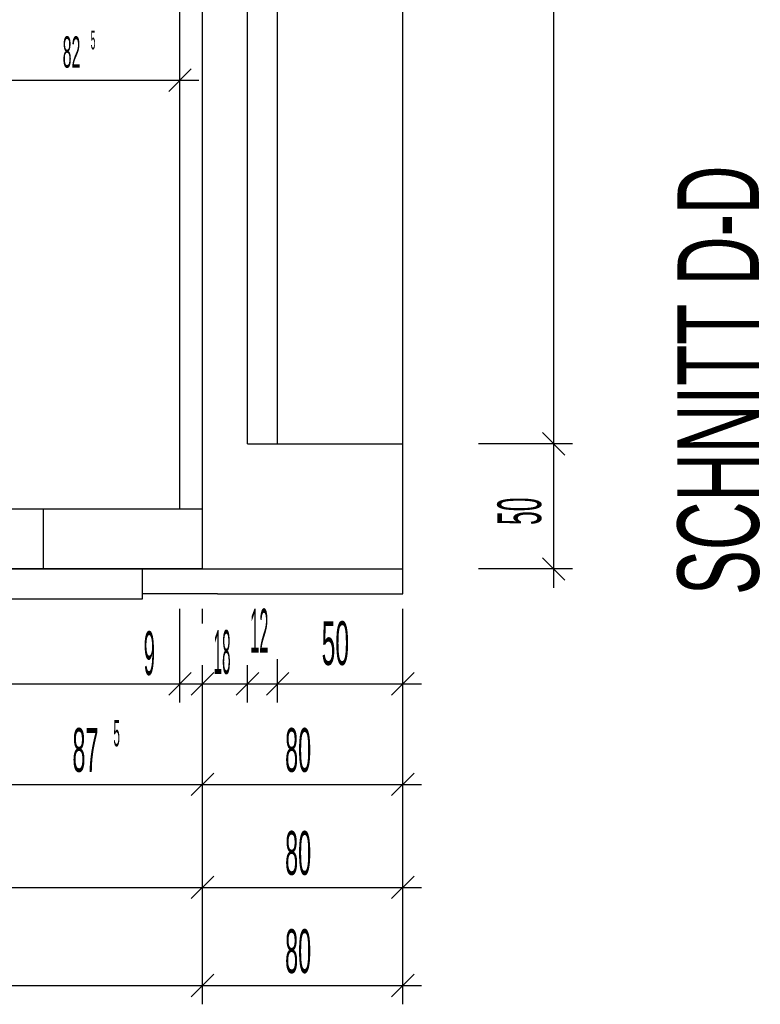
# Model space of a CAD drawing. Extents: x -0.6 to 1.54, y -0.37 to 1.17.
# Tile 6 of 79: x 0.1691 to 0.2282, y 0.2857 to 0.3644. Entities that reach past the tile are written whole.
import ezdxf

# ---------------------------------------------------------------- set-up
doc = ezdxf.new("R2010")
doc.units = 0
doc.linetypes.add('KCONTINUOUS', pattern=[0])
doc.layers.add('W01_---', color=7, linetype='CONTINUOUS')

msp = doc.modelspace()

# ---------------------------------------------------------------- linework, layer by layer
at = {"layer": 'W01_---', "color": 7, "linetype": 'KCONTINUOUS'}
for p, q in [((0.18186, 0.32533), (0.18186, 0.55637)), ((0.18366, 0.32053), (0.18366, 0.55637)), ((0.18726, 0.33053), (0.18726, 0.47293)), ((0.18966, 0.33053), (0.18966, 0.47293)), ((0.21172, 0.33053), (0.21172, 0.47293)), ((0.19966, 0.33053), (0.19966, 0.37884)), ((0.18096, 0.3587), (0.18276, 0.3605)), ((0.18186, 0.3581), (0.18186, 0.3611)), ((0.16536, 0.3596), (0.17087, 0.3596)), ((0.17087, 0.3596), (0.18186, 0.3596)), ((0.18036, 0.3596), (0.18336, 0.3596)), ((0.21262, 0.32963), (0.21082, 0.33143)), ((0.21172, 0.32903), (0.21172, 0.33203)), ((0.18726, 0.33053), (0.19966, 0.33053)), ((0.19966, 0.32053), (0.19966, 0.33053)), ((0.21172, 0.33053), (0.20572, 0.33053)), ((0.21322, 0.33053), (0.21022, 0.33053)), ((0.21172, 0.32053), (0.21172, 0.33053)), ((0.16616, 0.32533), (0.18366, 0.32533)), ((0.17096, 0.32053), (0.17096, 0.32533)), ((0.17096, 0.32053), (0.17096, 0.32533)), ((0.21172, 0.31903), (0.21172, 0.32203)), ((0.21262, 0.31963), (0.21082, 0.32143)), ((0.18366, 0.32053), (0.16616, 0.32053)), ((0.16616, 0.32053), (0.18366, 0.32053)), ((0.17886, 0.31813), (0.17886, 0.32053)), ((0.18366, 0.32053), (0.19966, 0.32053)), ((0.19966, 0.31853), (0.19966, 0.32053)), ((0.20915, 0.32053), (0.20572, 0.32053)), ((0.21172, 0.32053), (0.20915, 0.32053)), ((0.21322, 0.32053), (0.21022, 0.32053)), ((0.16593, 0.31813), (0.17886, 0.31813)), ((0.18486, 0.31853), (0.17886, 0.31853)), ((0.18486, 0.31853), (0.19966, 0.31853)), ((0.18186, 0.31135), (0.18186, 0.31735)), ((0.18366, 0.31618), (0.18366, 0.31735)), ((0.19966, 0.31135), (0.19966, 0.31735)), ((0.19966, 0.29508), (0.19966, 0.31735)), ((0.18966, 0.31135), (0.18966, 0.31332)), ((0.18186, 0.30985), (0.18186, 0.31285)), ((0.18366, 0.30985), (0.18366, 0.31285)), ((0.18366, 0.29508), (0.18366, 0.3127)), ((0.18726, 0.30985), (0.18726, 0.31285)), ((0.18966, 0.30985), (0.18966, 0.31285)), ((0.19966, 0.30985), (0.19966, 0.31285)), ((0.18096, 0.31045), (0.18276, 0.31225)), ((0.18276, 0.31045), (0.18456, 0.31225)), ((0.18636, 0.31045), (0.18816, 0.31225)), ((0.18876, 0.31045), (0.19056, 0.31225)), ((0.19876, 0.31045), (0.20056, 0.31225)), ((0.13872, 0.31135), (0.18186, 0.31135)), ((0.18036, 0.31135), (0.18336, 0.31135)), ((0.18186, 0.31135), (0.18366, 0.31135)), ((0.18216, 0.31135), (0.18516, 0.31135)), ((0.18366, 0.31135), (0.18366, 0.3116)), ((0.18366, 0.31135), (0.18726, 0.31135)), ((0.18576, 0.31135), (0.18876, 0.31135)), ((0.18726, 0.31135), (0.18726, 0.3116)), ((0.18726, 0.31135), (0.18966, 0.31135)), ((0.18816, 0.31135), (0.19116, 0.31135)), ((0.18966, 0.31135), (0.19082, 0.31135)), ((0.19082, 0.31135), (0.19966, 0.31135)), ((0.19816, 0.31135), (0.20116, 0.31135)), ((0.18366, 0.30331), (0.18366, 0.30685)), ((0.19966, 0.30331), (0.19966, 0.30685)), ((0.18366, 0.30181), (0.18366, 0.30481)), ((0.19966, 0.30181), (0.19966, 0.30481)), ((0.18276, 0.30241), (0.18456, 0.30421)), ((0.19876, 0.30241), (0.20056, 0.30421)), ((0.16616, 0.30331), (0.1714, 0.30331)), ((0.1714, 0.30331), (0.18366, 0.30331)), ((0.18216, 0.30331), (0.18516, 0.30331)), ((0.18366, 0.30331), (0.18839, 0.30331)), ((0.18839, 0.30331), (0.19966, 0.30331)), ((0.19816, 0.30331), (0.20116, 0.30331)), ((0.18366, 0.28723), (0.18366, 0.29709)), ((0.18276, 0.29418), (0.18456, 0.29598)), ((0.18366, 0.29358), (0.18366, 0.29658)), ((0.19876, 0.29418), (0.20056, 0.29598)), ((0.19966, 0.29358), (0.19966, 0.29658)), ((0.13988, 0.29508), (0.18366, 0.29508)), ((0.18216, 0.29508), (0.18516, 0.29508)), ((0.18366, 0.29508), (0.18839, 0.29508)), ((0.18839, 0.29508), (0.19966, 0.29508)), ((0.19816, 0.29508), (0.20116, 0.29508)), ((0.19966, 0.28723), (0.19966, 0.29482)), ((0.18276, 0.28633), (0.18456, 0.28813)), ((0.18366, 0.28573), (0.18366, 0.28873)), ((0.19876, 0.28633), (0.20056, 0.28813)), ((0.19966, 0.28573), (0.19966, 0.28873)), ((0.13775, 0.28723), (0.18366, 0.28723)), ((0.18216, 0.28723), (0.18516, 0.28723)), ((0.18366, 0.28723), (0.18839, 0.28723)), ((0.18839, 0.28723), (0.19966, 0.28723)), ((0.19816, 0.28723), (0.20116, 0.28723))]:
    msp.add_line(p, q, dxfattribs=at)

# ---------------------------------------------------------------- texts
at = {"layer": 'W01_---', "color": 7}
for s, height, width, p in [('82', 0.0025, 0.38, (0.17249, 0.3606, 60.999999)), ('5 ', 0.0015, 0.333333, (0.17473, 0.36206, 60.999999)), ('12', 0.0035, 0.28, (0.18747, 0.31385, 60.999999)), ('50', 0.0035, 0.42, (0.19318, 0.31285, 60.999999)), ('9 ', 0.0035, 0.346571, (0.17896, 0.31205, 60.999999)), ('18', 0.0035, 0.26, (0.18455, 0.31214, 60.999999)), ('87', 0.0035, 0.4, (0.17327, 0.30431, 60.999999)), ('5 ', 0.0021, 0.333333, (0.17654, 0.30635, 60.999999)), ('80', 0.0035, 0.4, (0.19026, 0.30431, 60.999999)), ('80', 0.0035, 0.4, (0.19026, 0.29608, 60.999999)), ('80', 0.0035, 0.4, (0.19026, 0.28823, 60.999999))]:
    msp.add_text(s, height=height, dxfattribs=dict(at, width=width)).set_placement(p)
for s, height, width, p in [('SCHNITT D-D ', 0.0065, 0.618182, (0.22811, 0.31845, 60.999999)), ('50', 0.0035, 0.42, (0.21072, 0.32405, 60.999999))]:
    msp.add_text(s, height=height, rotation=90.00266, dxfattribs=dict(at, width=width)).set_placement(p)

doc.saveas('drawing.dxf')
